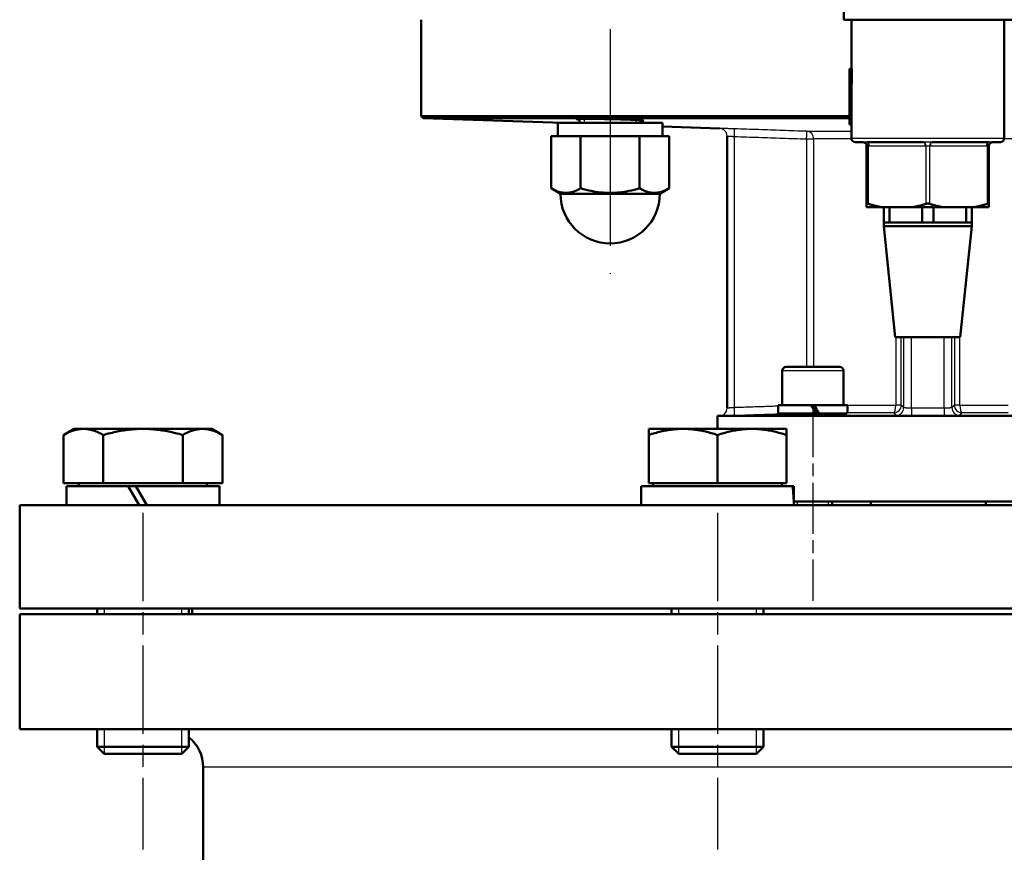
# Model space of a CAD drawing. Header units: millimetres. Extents: x 125 to 1848, y 446 to 2425.
# Tile 12 of 14: x 1355 to 1613, y 1807 to 2025. Entities that reach past the tile are written whole.
import ezdxf

# ---------------------------------------------------------------- set-up
doc = ezdxf.new("R2010")
doc.units = ezdxf.units.MM
doc.header["$LTSCALE"] = 10
doc.linetypes.add('CHAIN', pattern=[0.3543, 0.2362, -0.0295, 0.0591, -0.0295])
for name, color, linetype, lineweight in [('Gewinde(DIN)', 3, 'Continuous', 25), ('Mittellinie(DIN)', 4, 'CHAIN', 25), ('Sichtbare Kanten(DIN)', 7, 'Continuous', 50), ('Sichtbare tangentiale Kanten(DIN)', 3, 'Continuous', 25)]:
    doc.layers.add(name, color=color, linetype=linetype, lineweight=lineweight)

msp = doc.modelspace()

# ---------------------------------------------------------------- linework, layer by layer
at = {"layer": 'Gewinde(DIN)'}
for p, q in [((1503.09, 1998.82), (1503.09, 1997.75)), ((1516.68, 1997.75), (1516.68, 1998.5)), ((1558.82, 1898.75), (1558.82, 1897.75)), ((1567.03, 1897.75), (1567.03, 1898.75)), ((1377.53, 1870.75), (1377.53, 1869.25)), ((1397.9, 1869.25), (1397.9, 1870.75)), ((1527.79, 1870.75), (1527.79, 1869.25)), ((1548.16, 1869.25), (1548.16, 1870.75)), ((1377.53, 1839.25), (1377.53, 1832.78)), ((1397.9, 1832.78), (1397.9, 1839.25)), ((1527.79, 1839.25), (1527.79, 1832.78)), ((1548.16, 1832.78), (1548.16, 1839.25))]:
    msp.add_line(p, q, dxfattribs=at)
at = {"layer": 'Mittellinie(DIN)', "linetype": 'CHAIN', "ltscale": 23.990969}
msp.add_line((1509.89, 2277.25), (1509.89, 1958.25), dxfattribs=at)
at = {"layer": 'Mittellinie(DIN)', "linetype": 'CHAIN', "ltscale": 5.667058}
msp.add_line((1562.92, 1923.75), (1562.92, 1872.75), dxfattribs=at)
at = {"layer": 'Mittellinie(DIN)', "linetype": 'CHAIN', "ltscale": 9.775264}
for p, q in [((1387.71, 1895.75), (1387.71, 1807.78)), ((1537.97, 1895.75), (1537.97, 1807.78))]:
    msp.add_line(p, q, dxfattribs=at)
at = {"layer": 'Sichtbare Kanten(DIN)'}
for p, q in [((1570.97, 2024.75), (1570.97, 2040.75)), ((1460.47, 2024.75), (1460.47, 1999.53)), ((1570.97, 2024.75), (1614.97, 2024.75)), ((1572.97, 2011.92), (1572.97, 2024.75)), ((1612.97, 1993.75), (1612.97, 2024.75)), ((1572.47, 2011.92), (1573.06, 2011.92)), ((1572.47, 2008.01), (1572.47, 2011.92)), ((1573.06, 2011.92), (1573.06, 2008.01)), ((1572.47, 2001.38), (1572.47, 2008.01)), ((1572.47, 2008.01), (1573.06, 2008.01)), ((1573.01, 2008.01), (1573.01, 2001.38)), ((1572.47, 2001.38), (1573.06, 2001.38)), ((1572.47, 1997.31), (1572.47, 2001.38)), ((1572.47, 1999.53), (1460.47, 1999.53)), ((1460.96, 1999.03), (1460.47, 1999.53)), ((1460.96, 1999.03), (1572.47, 1999.03)), ((1497.54, 1997.75), (1460.96, 1999.03)), ((1501.89, 1998.81), (1501.89, 1997.75)), ((1517.89, 1998.42), (1517.89, 1997.75)), ((1523.57, 1997.75), (1496.19, 1997.75)), ((1496.19, 1997.75), (1496.19, 1994.25)), ((1538.54, 1996.32), (1523.59, 1996.84)), ((1523.59, 1996.54), (1523.59, 1994.25)), ((1572.47, 1997.31), (1572.97, 1997.31)), ((1572.97, 1993.75), (1572.97, 1997.31)), ((1494.44, 1994.25), (1494.44, 1980.66)), ((1496.82, 1994.25), (1494.44, 1994.25)), ((1499.79, 1994.25), (1496.82, 1994.25)), ((1502.17, 1994.25), (1499.79, 1994.25)), ((1502.17, 1994.25), (1502.17, 1980.66)), ((1506.92, 1994.25), (1502.17, 1994.25)), ((1512.86, 1994.25), (1506.92, 1994.25)), ((1517.61, 1994.25), (1512.86, 1994.25)), ((1519.99, 1994.25), (1517.61, 1994.25)), ((1517.61, 1994.25), (1517.61, 1980.66)), ((1522.96, 1994.25), (1519.99, 1994.25)), ((1525.33, 1994.25), (1522.96, 1994.25)), ((1525.33, 1994.25), (1525.33, 1980.66)), ((1540.47, 1923.17), (1540.47, 1994.32)), ((1575.97, 1992.75), (1573.97, 1992.75)), ((1576.97, 1991.75), (1576.97, 1976.59)), ((1591.82, 1992.75), (1577.13, 1992.75)), ((1608.82, 1992.75), (1594.13, 1992.75)), ((1608.97, 1976.59), (1608.97, 1991.75)), ((1611.97, 1992.75), (1609.97, 1992.75)), ((1496.89, 1979.25), (1494.44, 1980.66)), ((1522.89, 1979.25), (1525.33, 1980.66)), ((1522.89, 1979.25), (1496.89, 1979.25)), ((1576.97, 1975.75), (1576.97, 1976.59)), ((1576.97, 1975.75), (1580.7, 1975.75)), ((1589.25, 1975.75), (1580.7, 1975.75)), ((1581.47, 1971.75), (1581.47, 1975.75)), ((1582.98, 1975.75), (1582.98, 1971.75)), ((1589.25, 1975.75), (1596.7, 1975.75)), ((1591.47, 1971.75), (1591.47, 1975.75)), ((1594.48, 1975.75), (1594.48, 1971.75)), ((1605.25, 1975.75), (1596.7, 1975.75)), ((1602.97, 1971.75), (1602.97, 1975.75)), ((1604.47, 1975.75), (1604.47, 1971.75)), ((1605.25, 1975.75), (1608.97, 1975.75)), ((1608.97, 1976.59), (1608.97, 1975.75)), ((1581.47, 1971.75), (1582.98, 1971.75)), ((1581.47, 1970.75), (1581.47, 1971.75)), ((1604.47, 1970.75), (1581.47, 1970.75)), ((1584.47, 1941.75), (1581.47, 1970.75)), ((1582.98, 1971.75), (1587.22, 1971.75)), ((1587.22, 1971.75), (1591.47, 1971.75)), ((1591.47, 1971.75), (1594.48, 1971.75)), ((1594.48, 1971.75), (1598.72, 1971.75)), ((1598.72, 1971.75), (1602.97, 1971.75)), ((1601.47, 1941.75), (1604.47, 1970.75)), ((1602.97, 1971.75), (1604.47, 1971.75)), ((1604.47, 1970.75), (1604.47, 1971.75)), ((1601.47, 1941.75), (1584.47, 1941.75)), ((1555.92, 1933.95), (1569.92, 1933.95)), ((1554.92, 1932.95), (1554.92, 1923.95)), ((1570.92, 1932.95), (1570.92, 1923.95)), ((1553.87, 1923.95), (1562.42, 1923.95)), ((1553.87, 1921.75), (1553.87, 1923.95)), ((1562.42, 1923.95), (1563.17, 1923.95)), ((1563.17, 1923.95), (1563.31, 1923.95)), ((1563.31, 1923.95), (1571.97, 1923.95)), ((1571.97, 1921.8), (1571.97, 1923.95)), ((1538.54, 1921.18), (1537.97, 1921.16)), ((1647.97, 1921.16), (1537.97, 1921.16)), ((1537.97, 1917.75), (1537.97, 1921.16)), ((1553.87, 1921.75), (1563.7, 1921.75)), ((1557.92, 1921.75), (1557.92, 1921.42)), ((1564.57, 1921.75), (1564.07, 1921.75)), ((1564.57, 1921.75), (1571.81, 1921.75)), ((1567.92, 1921.75), (1567.92, 1921.65)), ((1369.71, 1917.75), (1366.93, 1916.14)), ((1366.93, 1903.55), (1366.93, 1916.14)), ((1372.13, 1917.75), (1369.71, 1917.75)), ((1387.71, 1917.75), (1372.13, 1917.75)), ((1377.32, 1903.55), (1377.32, 1916.14)), ((1403.3, 1917.75), (1387.71, 1917.75)), ((1398.11, 1903.55), (1398.11, 1916.14)), ((1405.71, 1917.75), (1403.3, 1917.75)), ((1405.71, 1917.75), (1408.5, 1916.14)), ((1408.5, 1903.55), (1408.5, 1916.14)), ((1528.97, 1917.75), (1519.97, 1917.75)), ((1519.97, 1916.14), (1519.97, 1917.75)), ((1519.97, 1903.55), (1519.97, 1916.14)), ((1546.97, 1917.75), (1528.97, 1917.75)), ((1537.97, 1903.55), (1537.97, 1916.14)), ((1555.97, 1917.75), (1546.97, 1917.75)), ((1555.97, 1917.75), (1555.97, 1916.14)), ((1555.97, 1903.55), (1555.97, 1916.14)), ((1377.32, 1903.55), (1366.93, 1903.55)), ((1370.91, 1903.55), (1370.91, 1902.75)), ((1398.11, 1903.55), (1377.32, 1903.55)), ((1408.5, 1903.55), (1398.11, 1903.55)), ((1404.52, 1903.55), (1404.52, 1902.75)), ((1537.97, 1903.55), (1519.97, 1903.55)), ((1521.17, 1903.55), (1521.17, 1902.75)), ((1555.97, 1903.55), (1537.97, 1903.55)), ((1554.78, 1903.55), (1554.78, 1902.75)), ((1367.71, 1902.75), (1383.83, 1902.75)), ((1367.71, 1897.75), (1367.71, 1902.75)), ((1383.83, 1902.75), (1386.71, 1897.75)), ((1383.83, 1902.75), (1385.83, 1902.75)), ((1388.71, 1897.75), (1385.83, 1902.75)), ((1385.83, 1902.75), (1407.71, 1902.75)), ((1407.71, 1897.75), (1407.71, 1902.75)), ((1517.97, 1902.75), (1557.59, 1902.75)), ((1517.97, 1897.75), (1517.97, 1902.75)), ((1557.59, 1902.75), (1557.89, 1902.75)), ((1557.89, 1902.75), (1557.97, 1902.75)), ((1557.97, 1899.48), (1557.97, 1902.75)), ((1627.97, 1898.75), (1557.97, 1898.75)), ((1567.92, 1898.75), (1567.92, 1897.75)), ((1578.1, 1898.75), (1578.1, 1897.75)), ((1608.1, 1898.75), (1608.1, 1897.75)), ((1355.47, 1897.75), (1830.47, 1897.75)), ((1355.47, 1897.75), (1355.47, 1870.75)), ((1355.47, 1870.75), (1830.47, 1870.75)), ((1375.71, 1870.75), (1375.71, 1869.25)), ((1399.71, 1870.75), (1399.71, 1869.25)), ((1400.57, 1870.75), (1400.57, 1869.25)), ((1525.97, 1870.75), (1525.97, 1869.25)), ((1549.97, 1870.75), (1549.97, 1869.25)), ((1355.47, 1869.25), (1830.47, 1869.25)), ((1355.47, 1869.25), (1355.47, 1839.25)), ((1830.47, 1839.25), (1355.47, 1839.25)), ((1375.71, 1839.25), (1375.71, 1834.59)), ((1399.71, 1839.25), (1399.71, 1834.59)), ((1525.97, 1839.25), (1525.97, 1834.59)), ((1549.97, 1839.25), (1549.97, 1834.59)), ((1375.71, 1834.59), (1399.71, 1834.59)), ((1377.56, 1832.75), (1375.71, 1834.59)), ((1397.87, 1832.75), (1399.71, 1834.59)), ((1525.97, 1834.59), (1549.97, 1834.59)), ((1527.82, 1832.75), (1525.97, 1834.59)), ((1548.13, 1832.75), (1549.97, 1834.59)), ((1397.87, 1832.75), (1377.56, 1832.75)), ((1548.13, 1832.75), (1527.82, 1832.75)), ((1403.47, 1829.25), (1403.47, 1711.77))]:
    msp.add_line(p, q, dxfattribs=at)
at = {"layer": 'Sichtbare Kanten(DIN)', "flags": 128}
for points in [[(1501.89, 1998.64), (1501.41, 1998.68), (1501.17, 1998.72), (1501.17, 1998.76), (1501.4, 1998.78), (1501.87, 1998.8), (1502.56, 1998.82), (1503.44, 1998.82), (1504.48, 1998.82), (1505.69, 1998.81), (1507.03, 1998.8), (1508.45, 1998.77), (1509.88, 1998.74), (1511.28, 1998.7), (1512.69, 1998.66), (1514.04, 1998.62), (1515.27, 1998.57), (1516.32, 1998.52), (1517.19, 1998.47), (1517.89, 1998.42), (1518.37, 1998.37), (1518.61, 1998.33), (1518.61, 1998.29), (1518.37, 1998.26), (1517.89, 1998.24)], [(1494.44, 1980.66), (1494.81, 1980.46), (1495.16, 1980.28), (1495.5, 1980.11), (1495.84, 1979.97), (1496.16, 1979.85), (1496.48, 1979.75), (1496.79, 1979.66), (1497.1, 1979.59), (1497.41, 1979.53), (1497.71, 1979.5), (1498.01, 1979.47), (1498.31, 1979.46), (1498.6, 1979.47), (1498.9, 1979.5), (1499.21, 1979.53), (1499.51, 1979.59), (1499.82, 1979.66), (1500.13, 1979.75), (1500.45, 1979.85), (1500.77, 1979.97), (1501.11, 1980.11), (1501.45, 1980.28), (1501.8, 1980.46), (1502.17, 1980.66)], [(1502.17, 1980.66), (1502.9, 1980.46), (1503.6, 1980.28), (1504.29, 1980.11), (1504.95, 1979.97), (1505.6, 1979.85), (1506.24, 1979.75), (1506.86, 1979.66), (1507.48, 1979.59), (1508.09, 1979.53), (1508.69, 1979.5), (1509.29, 1979.47), (1509.89, 1979.46), (1510.49, 1979.47), (1511.09, 1979.5), (1511.69, 1979.53), (1512.3, 1979.59), (1512.91, 1979.66), (1513.54, 1979.75), (1514.17, 1979.85), (1514.82, 1979.97), (1515.49, 1980.11), (1516.18, 1980.28), (1516.88, 1980.46), (1517.61, 1980.66)], [(1517.61, 1980.66), (1517.98, 1980.46), (1518.33, 1980.28), (1518.67, 1980.11), (1519, 1979.97), (1519.33, 1979.85), (1519.65, 1979.75), (1519.96, 1979.66), (1520.27, 1979.59), (1520.57, 1979.53), (1520.87, 1979.5), (1521.17, 1979.47), (1521.47, 1979.46), (1521.77, 1979.47), (1522.07, 1979.5), (1522.37, 1979.53), (1522.68, 1979.59), (1522.98, 1979.66), (1523.3, 1979.75), (1523.62, 1979.85), (1523.94, 1979.97), (1524.27, 1980.11), (1524.62, 1980.28), (1524.97, 1980.46), (1525.33, 1980.66)], [(1576.97, 1976.59), (1576.97, 1976.6), (1576.98, 1976.61), (1576.98, 1976.62), (1576.99, 1976.63), (1577, 1976.63), (1577.01, 1976.64), (1577.02, 1976.65), (1577.04, 1976.65), (1577.05, 1976.65), (1577.07, 1976.66), (1577.09, 1976.66), (1577.11, 1976.66), (1577.13, 1976.66), (1577.15, 1976.66), (1577.18, 1976.65), (1577.21, 1976.65), (1577.24, 1976.65), (1577.27, 1976.64), (1577.3, 1976.63), (1577.33, 1976.63), (1577.37, 1976.62), (1577.4, 1976.61), (1577.44, 1976.6), (1577.47, 1976.59)], [(1577.47, 1976.59), (1577.61, 1976.54), (1577.75, 1976.5), (1577.89, 1976.46), (1578.03, 1976.41), (1578.17, 1976.37), (1578.31, 1976.33), (1578.44, 1976.29), (1578.58, 1976.26), (1578.72, 1976.22), (1578.85, 1976.18), (1578.99, 1976.14), (1579.12, 1976.11), (1579.25, 1976.08), (1579.39, 1976.04), (1579.52, 1976.01), (1579.65, 1975.98), (1579.79, 1975.95), (1579.92, 1975.91), (1580.05, 1975.89), (1580.18, 1975.86), (1580.31, 1975.83), (1580.44, 1975.8), (1580.57, 1975.77), (1580.7, 1975.75)], [(1589.25, 1975.75), (1589.38, 1975.77), (1589.51, 1975.8), (1589.64, 1975.83), (1589.77, 1975.86), (1589.9, 1975.89), (1590.03, 1975.91), (1590.16, 1975.95), (1590.29, 1975.98), (1590.43, 1976.01), (1590.56, 1976.04), (1590.69, 1976.08), (1590.83, 1976.11), (1590.96, 1976.14), (1591.1, 1976.18), (1591.23, 1976.22), (1591.37, 1976.26), (1591.5, 1976.29), (1591.64, 1976.33), (1591.78, 1976.37), (1591.92, 1976.41), (1592.05, 1976.46), (1592.19, 1976.5), (1592.33, 1976.54), (1592.47, 1976.59)], [(1592.47, 1976.59), (1592.51, 1976.6), (1592.55, 1976.61), (1592.59, 1976.62), (1592.63, 1976.63), (1592.67, 1976.63), (1592.72, 1976.64), (1592.76, 1976.65), (1592.8, 1976.65), (1592.84, 1976.65), (1592.89, 1976.66), (1592.93, 1976.66), (1592.97, 1976.66), (1593.02, 1976.66), (1593.06, 1976.66), (1593.1, 1976.65), (1593.15, 1976.65), (1593.19, 1976.65), (1593.23, 1976.64), (1593.27, 1976.63), (1593.32, 1976.63), (1593.36, 1976.62), (1593.4, 1976.61), (1593.44, 1976.6), (1593.47, 1976.59)], [(1593.47, 1976.59), (1593.61, 1976.54), (1593.75, 1976.5), (1593.89, 1976.46), (1594.03, 1976.41), (1594.17, 1976.37), (1594.31, 1976.33), (1594.44, 1976.29), (1594.58, 1976.26), (1594.72, 1976.22), (1594.85, 1976.18), (1594.99, 1976.14), (1595.12, 1976.11), (1595.25, 1976.08), (1595.39, 1976.04), (1595.52, 1976.01), (1595.65, 1975.98), (1595.79, 1975.95), (1595.92, 1975.91), (1596.05, 1975.89), (1596.18, 1975.86), (1596.31, 1975.83), (1596.44, 1975.8), (1596.57, 1975.77), (1596.7, 1975.75)], [(1605.25, 1975.75), (1605.38, 1975.77), (1605.51, 1975.8), (1605.64, 1975.83), (1605.77, 1975.86), (1605.9, 1975.89), (1606.03, 1975.91), (1606.16, 1975.95), (1606.29, 1975.98), (1606.43, 1976.01), (1606.56, 1976.04), (1606.69, 1976.08), (1606.83, 1976.11), (1606.96, 1976.14), (1607.1, 1976.18), (1607.23, 1976.22), (1607.37, 1976.26), (1607.5, 1976.29), (1607.64, 1976.33), (1607.78, 1976.37), (1607.92, 1976.41), (1608.05, 1976.46), (1608.19, 1976.5), (1608.33, 1976.54), (1608.47, 1976.59)], [(1608.47, 1976.59), (1608.51, 1976.6), (1608.55, 1976.61), (1608.58, 1976.62), (1608.62, 1976.63), (1608.65, 1976.63), (1608.68, 1976.64), (1608.71, 1976.65), (1608.74, 1976.65), (1608.77, 1976.65), (1608.79, 1976.66), (1608.82, 1976.66), (1608.84, 1976.66), (1608.86, 1976.66), (1608.88, 1976.66), (1608.9, 1976.65), (1608.91, 1976.65), (1608.93, 1976.65), (1608.94, 1976.64), (1608.95, 1976.63), (1608.96, 1976.63), (1608.97, 1976.62), (1608.97, 1976.61), (1608.97, 1976.6), (1608.97, 1976.59)], [(1567.28, 1921.61), (1566.85, 1921.59), (1566.36, 1921.56), (1565.8, 1921.54), (1565.21, 1921.52), (1564.57, 1921.5), (1563.93, 1921.48), (1563.28, 1921.46), (1562.62, 1921.45), (1561.96, 1921.44), (1561.3, 1921.42), (1560.67, 1921.42), (1560.07, 1921.41), (1559.52, 1921.41), (1559.03, 1921.4), (1558.6, 1921.41), (1558.22, 1921.41), (1557.9, 1921.42), (1557.66, 1921.42), (1557.51, 1921.44), (1557.43, 1921.45), (1557.43, 1921.46), (1557.52, 1921.48), (1557.68, 1921.5), (1557.92, 1921.52)], [(1568.35, 1921.75), (1568.37, 1921.74), (1568.4, 1921.74), (1568.41, 1921.73), (1568.42, 1921.73), (1568.42, 1921.73), (1568.42, 1921.72), (1568.41, 1921.71), (1568.39, 1921.71), (1568.37, 1921.7), (1568.34, 1921.7), (1568.3, 1921.69), (1568.26, 1921.69), (1568.21, 1921.68), (1568.15, 1921.67), (1568.09, 1921.67), (1568.02, 1921.66), (1567.95, 1921.65), (1567.87, 1921.65), (1567.78, 1921.64), (1567.69, 1921.63), (1567.59, 1921.63), (1567.49, 1921.62), (1567.39, 1921.62), (1567.28, 1921.61)], [(1372.13, 1917.75), (1371.92, 1917.75), (1371.71, 1917.74), (1371.5, 1917.72), (1371.3, 1917.7), (1371.09, 1917.68), (1370.88, 1917.65), (1370.67, 1917.61), (1370.46, 1917.57), (1370.26, 1917.53), (1370.05, 1917.47), (1369.84, 1917.42), (1369.62, 1917.35), (1369.41, 1917.29), (1369.2, 1917.21), (1368.98, 1917.13), (1368.76, 1917.05), (1368.54, 1916.95), (1368.32, 1916.86), (1368.09, 1916.75), (1367.87, 1916.64), (1367.64, 1916.53), (1367.41, 1916.41), (1367.17, 1916.28), (1366.93, 1916.14)], [(1377.32, 1916.14), (1377.08, 1916.28), (1376.85, 1916.41), (1376.61, 1916.53), (1376.39, 1916.64), (1376.16, 1916.75), (1375.93, 1916.86), (1375.71, 1916.95), (1375.49, 1917.05), (1375.27, 1917.13), (1375.06, 1917.21), (1374.84, 1917.29), (1374.63, 1917.35), (1374.42, 1917.42), (1374.21, 1917.47), (1374, 1917.53), (1373.79, 1917.57), (1373.58, 1917.61), (1373.37, 1917.65), (1373.16, 1917.68), (1372.96, 1917.7), (1372.75, 1917.72), (1372.54, 1917.74), (1372.33, 1917.75), (1372.13, 1917.75)], [(1387.71, 1917.75), (1387.3, 1917.75), (1386.88, 1917.74), (1386.47, 1917.72), (1386.05, 1917.7), (1385.64, 1917.68), (1385.22, 1917.65), (1384.81, 1917.61), (1384.39, 1917.57), (1383.97, 1917.53), (1383.55, 1917.47), (1383.13, 1917.42), (1382.71, 1917.35), (1382.28, 1917.29), (1381.85, 1917.21), (1381.42, 1917.13), (1380.98, 1917.05), (1380.54, 1916.95), (1380.1, 1916.86), (1379.65, 1916.75), (1379.2, 1916.64), (1378.74, 1916.53), (1378.27, 1916.41), (1377.8, 1916.28), (1377.32, 1916.14)], [(1398.11, 1916.14), (1397.63, 1916.28), (1397.16, 1916.41), (1396.69, 1916.53), (1396.23, 1916.64), (1395.78, 1916.75), (1395.33, 1916.86), (1394.89, 1916.95), (1394.45, 1917.05), (1394.01, 1917.13), (1393.58, 1917.21), (1393.15, 1917.29), (1392.72, 1917.35), (1392.3, 1917.42), (1391.88, 1917.47), (1391.46, 1917.53), (1391.04, 1917.57), (1390.62, 1917.61), (1390.21, 1917.65), (1389.79, 1917.68), (1389.38, 1917.7), (1388.96, 1917.72), (1388.55, 1917.74), (1388.13, 1917.75), (1387.71, 1917.75)], [(1403.3, 1917.75), (1403.09, 1917.75), (1402.89, 1917.74), (1402.68, 1917.72), (1402.47, 1917.7), (1402.27, 1917.68), (1402.06, 1917.65), (1401.85, 1917.61), (1401.64, 1917.57), (1401.43, 1917.53), (1401.22, 1917.47), (1401.01, 1917.42), (1400.8, 1917.35), (1400.59, 1917.29), (1400.37, 1917.21), (1400.16, 1917.13), (1399.94, 1917.05), (1399.72, 1916.95), (1399.5, 1916.86), (1399.27, 1916.75), (1399.04, 1916.64), (1398.81, 1916.53), (1398.58, 1916.41), (1398.35, 1916.28), (1398.11, 1916.14)], [(1408.5, 1916.14), (1408.26, 1916.28), (1408.02, 1916.41), (1407.79, 1916.53), (1407.56, 1916.64), (1407.34, 1916.75), (1407.11, 1916.86), (1406.89, 1916.95), (1406.67, 1917.05), (1406.45, 1917.13), (1406.23, 1917.21), (1406.02, 1917.29), (1405.81, 1917.35), (1405.59, 1917.42), (1405.38, 1917.47), (1405.17, 1917.53), (1404.97, 1917.57), (1404.76, 1917.61), (1404.55, 1917.65), (1404.34, 1917.68), (1404.13, 1917.7), (1403.93, 1917.72), (1403.72, 1917.74), (1403.51, 1917.75), (1403.3, 1917.75)], [(1528.97, 1917.75), (1528.61, 1917.75), (1528.25, 1917.74), (1527.89, 1917.72), (1527.54, 1917.7), (1527.18, 1917.68), (1526.82, 1917.65), (1526.46, 1917.61), (1526.1, 1917.57), (1525.73, 1917.53), (1525.37, 1917.47), (1525.01, 1917.42), (1524.64, 1917.35), (1524.27, 1917.29), (1523.9, 1917.21), (1523.52, 1917.13), (1523.15, 1917.05), (1522.77, 1916.95), (1522.38, 1916.86), (1521.99, 1916.75), (1521.6, 1916.64), (1521.2, 1916.53), (1520.8, 1916.41), (1520.39, 1916.28), (1519.97, 1916.14)], [(1537.97, 1916.14), (1537.56, 1916.28), (1537.15, 1916.41), (1536.75, 1916.53), (1536.35, 1916.64), (1535.96, 1916.75), (1535.57, 1916.86), (1535.18, 1916.95), (1534.8, 1917.05), (1534.43, 1917.13), (1534.05, 1917.21), (1533.68, 1917.29), (1533.31, 1917.35), (1532.94, 1917.42), (1532.58, 1917.47), (1532.22, 1917.53), (1531.85, 1917.57), (1531.49, 1917.61), (1531.13, 1917.65), (1530.77, 1917.68), (1530.41, 1917.7), (1530.06, 1917.72), (1529.7, 1917.74), (1529.34, 1917.75), (1528.97, 1917.75)], [(1546.97, 1917.75), (1546.61, 1917.75), (1546.25, 1917.74), (1545.89, 1917.72), (1545.54, 1917.7), (1545.18, 1917.68), (1544.82, 1917.65), (1544.46, 1917.61), (1544.1, 1917.57), (1543.73, 1917.53), (1543.37, 1917.47), (1543.01, 1917.42), (1542.64, 1917.35), (1542.27, 1917.29), (1541.9, 1917.21), (1541.52, 1917.13), (1541.15, 1917.05), (1540.77, 1916.95), (1540.38, 1916.86), (1539.99, 1916.75), (1539.6, 1916.64), (1539.2, 1916.53), (1538.8, 1916.41), (1538.39, 1916.28), (1537.97, 1916.14)], [(1555.97, 1916.14), (1555.56, 1916.28), (1555.15, 1916.41), (1554.75, 1916.53), (1554.35, 1916.64), (1553.96, 1916.75), (1553.57, 1916.86), (1553.18, 1916.95), (1552.8, 1917.05), (1552.43, 1917.13), (1552.05, 1917.21), (1551.68, 1917.29), (1551.31, 1917.35), (1550.94, 1917.42), (1550.58, 1917.47), (1550.22, 1917.53), (1549.85, 1917.57), (1549.49, 1917.61), (1549.13, 1917.65), (1548.77, 1917.68), (1548.41, 1917.7), (1548.06, 1917.72), (1547.7, 1917.74), (1547.34, 1917.75), (1546.97, 1917.75)]]:
    msp.add_lwpolyline(points, dxfattribs=at)
at = {"layer": 'Sichtbare Kanten(DIN)'}
for centre, radius, start, end in [((1538.47, 1994.32), 2, 0, 0.1686), ((1573.97, 1993.75), 1, 180, 270), ((1611.97, 1993.75), 1, 270, 0), ((1575.97, 1991.75), 1, 0.0889, 90), ((1609.97, 1991.75), 1, 90, 179.9111), ((1509.89, 1979.25), 13, 180, 0), ((1555.92, 1932.95), 1, 90, 180), ((1569.92, 1932.95), 1, 0, 90), ((1538.47, 1923.18), 2, 359.8314, 0), ((1393.47, 1829.25), 10, 0, 51.3856)]:
    msp.add_arc(centre, radius, start, end, dxfattribs=at)
for centre, major_axis, ratio, start_param, end_param in [((1592.97, 1997.31), (0, -44.67), 0.447695, 4.621164, 4.712389), ((1509.89, 1996.54), (0, 23.73), 0.57735, 4.712389, 4.763506), ((1562.92, 1920.99), (9, -15.67), 0.05826, 1.585963, 1.727437), ((1562.92, 1922.51), (5.32, -9.26), 0.05826, 1.454989, 1.693127), ((1562.92, 1922.51), (9, -15.67), 0.05826, 1.488687, 1.629186), ((1537.97, 1896.02), (0, -34.64), 0.57735, 1.620817, 1.766378), ((1537.97, 1899.48), (0, -34.64), 0.57735, 1.520775, 1.665274)]:
    msp.add_ellipse(centre, major_axis=major_axis, ratio=ratio, start_param=start_param, end_param=end_param, dxfattribs=at)
at = {"layer": 'Sichtbare tangentiale Kanten(DIN)'}
for p, q in [((1538.54, 1996.32), (1538.54, 1996.32)), ((1542.4, 1923.29), (1542.4, 1994.21)), ((1561.28, 1995.57), (1572.97, 1995.57)), ((1561.28, 1993.57), (1563.14, 1993.57)), ((1561.28, 1993.57), (1561.28, 1933.95)), ((1572.99, 1993.57), (1563.14, 1993.57)), ((1563.14, 1933.95), (1563.14, 1993.57)), ((1572.97, 1993.75), (1612.97, 1993.75)), ((1622.81, 1993.57), (1612.96, 1993.57)), ((1577.47, 1976.59), (1577.47, 1991.75)), ((1577.63, 1991.75), (1592.32, 1991.75)), ((1592.47, 1991.75), (1592.47, 1976.59)), ((1593.47, 1976.59), (1593.47, 1991.75)), ((1593.63, 1991.75), (1608.32, 1991.75)), ((1608.47, 1991.75), (1608.47, 1976.59)), ((1584.57, 1941.75), (1584.57, 1923.93)), ((1586.03, 1923.93), (1586.03, 1941.75)), ((1586.69, 1923.29), (1586.69, 1941.75)), ((1588.68, 1923.17), (1588.68, 1941.75)), ((1597.26, 1923.17), (1597.26, 1941.75)), ((1599.26, 1923.29), (1599.26, 1941.75)), ((1599.92, 1941.75), (1599.92, 1923.93)), ((1601.38, 1923.93), (1601.38, 1941.75)), ((1570.92, 1932.95), (1554.92, 1932.95)), ((1562.87, 1923.85), (1562.48, 1923.85)), ((1571.97, 1923.93), (1584.57, 1923.93)), ((1586.03, 1923.93), (1584.57, 1923.93)), ((1601.38, 1923.93), (1599.92, 1923.93)), ((1601.38, 1923.93), (1613.98, 1923.93)), ((1538.54, 1921.18), (1538.54, 1921.17)), ((1584.05, 1921.93), (1571.97, 1921.93)), ((1588.68, 1923.17), (1588.69, 1921.17)), ((1597.26, 1923.17), (1597.26, 1921.17)), ((1613.98, 1921.93), (1601.9, 1921.93)), ((1782.47, 1829.25), (1403.47, 1829.25))]:
    msp.add_line(p, q, dxfattribs=at)
at = {"layer": 'Sichtbare tangentiale Kanten(DIN)', "flags": 128}
for points in [[(1542.4, 1996.21), (1542.15, 1996.21), (1541.9, 1996.22), (1541.64, 1996.23), (1541.4, 1996.24), (1541.15, 1996.25), (1540.92, 1996.25), (1540.69, 1996.26), (1540.46, 1996.27), (1540.25, 1996.28), (1540.04, 1996.28), (1539.85, 1996.29), (1539.67, 1996.29), (1539.49, 1996.3), (1539.34, 1996.3), (1539.19, 1996.31), (1539.06, 1996.31), (1538.94, 1996.31), (1538.83, 1996.32), (1538.75, 1996.32), (1538.67, 1996.32), (1538.62, 1996.32), (1538.58, 1996.32), (1538.55, 1996.32), (1538.54, 1996.32)], [(1561.28, 1995.57), (1560.49, 1995.59), (1559.7, 1995.62), (1558.92, 1995.64), (1558.13, 1995.67), (1557.35, 1995.7), (1556.56, 1995.72), (1555.77, 1995.75), (1554.99, 1995.78), (1554.2, 1995.8), (1553.41, 1995.83), (1552.63, 1995.86), (1551.84, 1995.88), (1551.05, 1995.91), (1550.27, 1995.94), (1549.48, 1995.96), (1548.69, 1995.99), (1547.91, 1996.02), (1547.12, 1996.04), (1546.34, 1996.07), (1545.55, 1996.1), (1544.76, 1996.12), (1543.98, 1996.15), (1543.19, 1996.18), (1542.4, 1996.21)], [(1540.47, 1994.32), (1540.48, 1994.32), (1540.49, 1994.32), (1540.51, 1994.32), (1540.54, 1994.32), (1540.58, 1994.32), (1540.62, 1994.32), (1540.67, 1994.32), (1540.73, 1994.31), (1540.8, 1994.31), (1540.87, 1994.3), (1540.95, 1994.3), (1541.04, 1994.29), (1541.13, 1994.29), (1541.22, 1994.28), (1541.33, 1994.28), (1541.43, 1994.27), (1541.55, 1994.26), (1541.66, 1994.26), (1541.78, 1994.25), (1541.9, 1994.24), (1542.02, 1994.23), (1542.15, 1994.22), (1542.28, 1994.22), (1542.4, 1994.21)], [(1542.4, 1994.21), (1543.19, 1994.18), (1543.98, 1994.15), (1544.76, 1994.13), (1545.55, 1994.1), (1546.34, 1994.07), (1547.12, 1994.04), (1547.91, 1994.02), (1548.7, 1993.99), (1549.48, 1993.96), (1550.27, 1993.94), (1551.06, 1993.91), (1551.84, 1993.88), (1552.63, 1993.86), (1553.41, 1993.83), (1554.2, 1993.8), (1554.99, 1993.78), (1555.77, 1993.75), (1556.56, 1993.72), (1557.35, 1993.7), (1558.13, 1993.67), (1558.92, 1993.65), (1559.71, 1993.62), (1560.49, 1993.59), (1561.28, 1993.57)], [(1576.01, 1992.75), (1576.01, 1992.75), (1576.01, 1992.75), (1576, 1992.75), (1576, 1992.75), (1576, 1992.75), (1576, 1992.75), (1576, 1992.75), (1576, 1992.75), (1576, 1992.75), (1575.99, 1992.75), (1575.99, 1992.75), (1575.99, 1992.75), (1575.99, 1992.75), (1575.99, 1992.75), (1575.99, 1992.75), (1575.99, 1992.75), (1575.98, 1992.75), (1575.98, 1992.75), (1575.98, 1992.75), (1575.98, 1992.75), (1575.98, 1992.75), (1575.98, 1992.75), (1575.98, 1992.75), (1575.97, 1992.75)], [(1577.01, 1992.75), (1576.95, 1992.75), (1576.89, 1992.75), (1576.83, 1992.75), (1576.78, 1992.75), (1576.72, 1992.76), (1576.67, 1992.76), (1576.62, 1992.76), (1576.57, 1992.76), (1576.52, 1992.76), (1576.47, 1992.76), (1576.42, 1992.76), (1576.38, 1992.76), (1576.34, 1992.76), (1576.3, 1992.76), (1576.26, 1992.76), (1576.22, 1992.76), (1576.19, 1992.76), (1576.16, 1992.76), (1576.13, 1992.76), (1576.1, 1992.75), (1576.07, 1992.75), (1576.05, 1992.75), (1576.03, 1992.75), (1576.01, 1992.75)], [(1576.97, 1991.75), (1576.97, 1991.75), (1576.98, 1991.75), (1576.98, 1991.76), (1576.99, 1991.76), (1577, 1991.76), (1577.01, 1991.76), (1577.02, 1991.77), (1577.03, 1991.77), (1577.05, 1991.77), (1577.07, 1991.77), (1577.09, 1991.77), (1577.11, 1991.77), (1577.13, 1991.77), (1577.15, 1991.77), (1577.18, 1991.77), (1577.21, 1991.77), (1577.24, 1991.77), (1577.27, 1991.77), (1577.3, 1991.76), (1577.33, 1991.76), (1577.37, 1991.76), (1577.4, 1991.75), (1577.44, 1991.75), (1577.47, 1991.75)], [(1577.13, 1992.75), (1577.12, 1992.75), (1577.12, 1992.75), (1577.11, 1992.75), (1577.11, 1992.75), (1577.1, 1992.75), (1577.1, 1992.75), (1577.09, 1992.75), (1577.09, 1992.75), (1577.08, 1992.75), (1577.08, 1992.75), (1577.07, 1992.75), (1577.07, 1992.75), (1577.06, 1992.75), (1577.06, 1992.75), (1577.05, 1992.75), (1577.05, 1992.75), (1577.04, 1992.75), (1577.04, 1992.75), (1577.03, 1992.75), (1577.03, 1992.75), (1577.02, 1992.75), (1577.02, 1992.75), (1577.01, 1992.75), (1577.01, 1992.75)], [(1577.47, 1991.75), (1577.48, 1991.75), (1577.49, 1991.75), (1577.49, 1991.75), (1577.5, 1991.75), (1577.51, 1991.75), (1577.51, 1991.75), (1577.52, 1991.75), (1577.52, 1991.75), (1577.53, 1991.75), (1577.54, 1991.75), (1577.54, 1991.75), (1577.55, 1991.75), (1577.56, 1991.75), (1577.56, 1991.75), (1577.57, 1991.75), (1577.58, 1991.75), (1577.58, 1991.75), (1577.59, 1991.75), (1577.59, 1991.75), (1577.6, 1991.75), (1577.61, 1991.75), (1577.61, 1991.75), (1577.62, 1991.75), (1577.63, 1991.75)], [(1591.98, 1992.75), (1591.97, 1992.75), (1591.96, 1992.75), (1591.96, 1992.75), (1591.95, 1992.75), (1591.94, 1992.75), (1591.94, 1992.75), (1591.93, 1992.75), (1591.92, 1992.75), (1591.92, 1992.75), (1591.91, 1992.75), (1591.91, 1992.75), (1591.9, 1992.75), (1591.89, 1992.75), (1591.89, 1992.75), (1591.88, 1992.75), (1591.87, 1992.75), (1591.87, 1992.75), (1591.86, 1992.75), (1591.85, 1992.75), (1591.85, 1992.75), (1591.84, 1992.75), (1591.84, 1992.75), (1591.83, 1992.75), (1591.82, 1992.75)], [(1593.97, 1992.75), (1593.89, 1992.75), (1593.82, 1992.75), (1593.74, 1992.75), (1593.65, 1992.75), (1593.57, 1992.76), (1593.49, 1992.76), (1593.4, 1992.76), (1593.32, 1992.76), (1593.23, 1992.76), (1593.15, 1992.76), (1593.06, 1992.76), (1592.97, 1992.76), (1592.89, 1992.76), (1592.8, 1992.76), (1592.71, 1992.76), (1592.63, 1992.76), (1592.54, 1992.76), (1592.46, 1992.76), (1592.38, 1992.76), (1592.29, 1992.75), (1592.21, 1992.75), (1592.13, 1992.75), (1592.05, 1992.75), (1591.98, 1992.75)], [(1592.32, 1991.75), (1592.33, 1991.75), (1592.34, 1991.75), (1592.34, 1991.75), (1592.35, 1991.75), (1592.35, 1991.75), (1592.36, 1991.75), (1592.37, 1991.75), (1592.37, 1991.75), (1592.38, 1991.75), (1592.39, 1991.75), (1592.39, 1991.75), (1592.4, 1991.75), (1592.4, 1991.75), (1592.41, 1991.75), (1592.42, 1991.75), (1592.42, 1991.75), (1592.43, 1991.75), (1592.44, 1991.75), (1592.44, 1991.75), (1592.45, 1991.75), (1592.46, 1991.75), (1592.46, 1991.75), (1592.47, 1991.75), (1592.47, 1991.75)], [(1592.47, 1991.75), (1592.51, 1991.75), (1592.55, 1991.75), (1592.59, 1991.76), (1592.63, 1991.76), (1592.67, 1991.76), (1592.71, 1991.76), (1592.76, 1991.77), (1592.8, 1991.77), (1592.84, 1991.77), (1592.89, 1991.77), (1592.93, 1991.77), (1592.97, 1991.77), (1593.02, 1991.77), (1593.06, 1991.77), (1593.1, 1991.77), (1593.15, 1991.77), (1593.19, 1991.77), (1593.23, 1991.77), (1593.27, 1991.76), (1593.32, 1991.76), (1593.36, 1991.76), (1593.4, 1991.75), (1593.44, 1991.75), (1593.47, 1991.75)], [(1593.47, 1991.75), (1593.48, 1991.75), (1593.49, 1991.75), (1593.49, 1991.75), (1593.5, 1991.75), (1593.51, 1991.75), (1593.51, 1991.75), (1593.52, 1991.75), (1593.52, 1991.75), (1593.53, 1991.75), (1593.54, 1991.75), (1593.54, 1991.75), (1593.55, 1991.75), (1593.56, 1991.75), (1593.56, 1991.75), (1593.57, 1991.75), (1593.58, 1991.75), (1593.58, 1991.75), (1593.59, 1991.75), (1593.59, 1991.75), (1593.6, 1991.75), (1593.61, 1991.75), (1593.61, 1991.75), (1593.62, 1991.75), (1593.63, 1991.75)], [(1594.13, 1992.75), (1594.12, 1992.75), (1594.11, 1992.75), (1594.11, 1992.75), (1594.1, 1992.75), (1594.09, 1992.75), (1594.09, 1992.75), (1594.08, 1992.75), (1594.07, 1992.75), (1594.07, 1992.75), (1594.06, 1992.75), (1594.06, 1992.75), (1594.05, 1992.75), (1594.04, 1992.75), (1594.04, 1992.75), (1594.03, 1992.75), (1594.02, 1992.75), (1594.02, 1992.75), (1594.01, 1992.75), (1594, 1992.75), (1594, 1992.75), (1593.99, 1992.75), (1593.98, 1992.75), (1593.98, 1992.75), (1593.97, 1992.75)], [(1608.32, 1991.75), (1608.33, 1991.75), (1608.34, 1991.75), (1608.34, 1991.75), (1608.35, 1991.75), (1608.35, 1991.75), (1608.36, 1991.75), (1608.37, 1991.75), (1608.37, 1991.75), (1608.38, 1991.75), (1608.39, 1991.75), (1608.39, 1991.75), (1608.4, 1991.75), (1608.4, 1991.75), (1608.41, 1991.75), (1608.42, 1991.75), (1608.42, 1991.75), (1608.43, 1991.75), (1608.44, 1991.75), (1608.44, 1991.75), (1608.45, 1991.75), (1608.46, 1991.75), (1608.46, 1991.75), (1608.47, 1991.75), (1608.47, 1991.75)], [(1608.47, 1991.75), (1608.51, 1991.75), (1608.55, 1991.75), (1608.58, 1991.76), (1608.62, 1991.76), (1608.65, 1991.76), (1608.68, 1991.76), (1608.71, 1991.77), (1608.74, 1991.77), (1608.77, 1991.77), (1608.79, 1991.77), (1608.82, 1991.77), (1608.84, 1991.77), (1608.86, 1991.77), (1608.88, 1991.77), (1608.9, 1991.77), (1608.91, 1991.77), (1608.93, 1991.77), (1608.94, 1991.77), (1608.95, 1991.76), (1608.96, 1991.76), (1608.97, 1991.76), (1608.97, 1991.75), (1608.97, 1991.75), (1608.97, 1991.75)], [(1608.94, 1992.75), (1608.94, 1992.75), (1608.93, 1992.75), (1608.93, 1992.75), (1608.92, 1992.75), (1608.92, 1992.75), (1608.91, 1992.75), (1608.91, 1992.75), (1608.9, 1992.75), (1608.9, 1992.75), (1608.89, 1992.75), (1608.89, 1992.75), (1608.88, 1992.75), (1608.88, 1992.75), (1608.87, 1992.75), (1608.87, 1992.75), (1608.86, 1992.75), (1608.86, 1992.75), (1608.85, 1992.75), (1608.85, 1992.75), (1608.84, 1992.75), (1608.84, 1992.75), (1608.83, 1992.75), (1608.83, 1992.75), (1608.82, 1992.75)], [(1609.94, 1992.75), (1609.92, 1992.75), (1609.9, 1992.75), (1609.88, 1992.75), (1609.85, 1992.75), (1609.82, 1992.76), (1609.79, 1992.76), (1609.76, 1992.76), (1609.73, 1992.76), (1609.69, 1992.76), (1609.65, 1992.76), (1609.61, 1992.76), (1609.57, 1992.76), (1609.52, 1992.76), (1609.48, 1992.76), (1609.43, 1992.76), (1609.38, 1992.76), (1609.33, 1992.76), (1609.28, 1992.76), (1609.22, 1992.76), (1609.17, 1992.75), (1609.11, 1992.75), (1609.06, 1992.75), (1609, 1992.75), (1608.94, 1992.75)], [(1609.97, 1992.75), (1609.97, 1992.75), (1609.97, 1992.75), (1609.97, 1992.75), (1609.97, 1992.75), (1609.97, 1992.75), (1609.97, 1992.75), (1609.96, 1992.75), (1609.96, 1992.75), (1609.96, 1992.75), (1609.96, 1992.75), (1609.96, 1992.75), (1609.96, 1992.75), (1609.96, 1992.75), (1609.95, 1992.75), (1609.95, 1992.75), (1609.95, 1992.75), (1609.95, 1992.75), (1609.95, 1992.75), (1609.95, 1992.75), (1609.94, 1992.75), (1609.94, 1992.75), (1609.94, 1992.75), (1609.94, 1992.75), (1609.94, 1992.75)], [(1553.87, 1923.68), (1553.39, 1923.66), (1552.92, 1923.65), (1552.44, 1923.63), (1551.96, 1923.62), (1551.48, 1923.6), (1551.01, 1923.58), (1550.53, 1923.57), (1550.05, 1923.55), (1549.57, 1923.53), (1549.09, 1923.52), (1548.62, 1923.5), (1548.14, 1923.49), (1547.66, 1923.47), (1547.18, 1923.45), (1546.7, 1923.44), (1546.23, 1923.42), (1545.75, 1923.4), (1545.27, 1923.39), (1544.79, 1923.37), (1544.32, 1923.36), (1543.84, 1923.34), (1543.36, 1923.32), (1542.88, 1923.31), (1542.4, 1923.29)], [(1586.69, 1923.29), (1586.66, 1923.32), (1586.63, 1923.34), (1586.6, 1923.37), (1586.58, 1923.4), (1586.55, 1923.42), (1586.52, 1923.45), (1586.49, 1923.48), (1586.47, 1923.51), (1586.44, 1923.53), (1586.41, 1923.56), (1586.38, 1923.59), (1586.36, 1923.61), (1586.33, 1923.64), (1586.3, 1923.67), (1586.27, 1923.69), (1586.25, 1923.72), (1586.22, 1923.75), (1586.19, 1923.77), (1586.16, 1923.8), (1586.14, 1923.82), (1586.11, 1923.85), (1586.08, 1923.88), (1586.05, 1923.9), (1586.03, 1923.93)], [(1599.92, 1923.93), (1599.89, 1923.9), (1599.87, 1923.88), (1599.84, 1923.85), (1599.81, 1923.82), (1599.78, 1923.8), (1599.76, 1923.77), (1599.73, 1923.75), (1599.7, 1923.72), (1599.67, 1923.69), (1599.65, 1923.67), (1599.62, 1923.64), (1599.59, 1923.61), (1599.56, 1923.59), (1599.54, 1923.56), (1599.51, 1923.53), (1599.48, 1923.51), (1599.45, 1923.48), (1599.43, 1923.45), (1599.4, 1923.42), (1599.37, 1923.4), (1599.35, 1923.37), (1599.32, 1923.34), (1599.29, 1923.32), (1599.26, 1923.29)], [(1538.54, 1921.17), (1538.55, 1921.17), (1538.58, 1921.17), (1538.62, 1921.17), (1538.67, 1921.18), (1538.75, 1921.18), (1538.83, 1921.18), (1538.94, 1921.18), (1539.06, 1921.19), (1539.19, 1921.19), (1539.34, 1921.19), (1539.49, 1921.2), (1539.67, 1921.2), (1539.85, 1921.21), (1540.04, 1921.21), (1540.25, 1921.22), (1540.46, 1921.23), (1540.69, 1921.23), (1540.92, 1921.24), (1541.16, 1921.25), (1541.4, 1921.26), (1541.65, 1921.27), (1541.9, 1921.27), (1542.15, 1921.28), (1542.4, 1921.29)], [(1542.4, 1923.29), (1542.28, 1923.28), (1542.15, 1923.27), (1542.03, 1923.26), (1541.9, 1923.26), (1541.78, 1923.25), (1541.66, 1923.24), (1541.55, 1923.23), (1541.43, 1923.23), (1541.33, 1923.22), (1541.22, 1923.21), (1541.13, 1923.21), (1541.04, 1923.2), (1540.95, 1923.2), (1540.87, 1923.19), (1540.8, 1923.19), (1540.73, 1923.18), (1540.67, 1923.18), (1540.62, 1923.18), (1540.58, 1923.18), (1540.54, 1923.17), (1540.51, 1923.17), (1540.49, 1923.17), (1540.48, 1923.17), (1540.47, 1923.17)], [(1542.4, 1921.29), (1542.96, 1921.31), (1543.52, 1921.33), (1544.08, 1921.35), (1544.64, 1921.37), (1545.2, 1921.39), (1545.76, 1921.41), (1546.32, 1921.43), (1546.88, 1921.44), (1547.44, 1921.46), (1548, 1921.48), (1548.56, 1921.5), (1549.12, 1921.52), (1549.68, 1921.54), (1550.24, 1921.56), (1550.79, 1921.58), (1551.35, 1921.6), (1551.91, 1921.62), (1552.47, 1921.63), (1553.03, 1921.65), (1553.59, 1921.67), (1554.15, 1921.69), (1554.71, 1921.71), (1555.27, 1921.73), (1555.83, 1921.75)], [(1584.05, 1921.93), (1584.07, 1921.9), (1584.1, 1921.88), (1584.13, 1921.85), (1584.15, 1921.83), (1584.18, 1921.8), (1584.21, 1921.77), (1584.24, 1921.75), (1584.26, 1921.72), (1584.29, 1921.69), (1584.32, 1921.67), (1584.34, 1921.64), (1584.37, 1921.61), (1584.4, 1921.59), (1584.43, 1921.56), (1584.45, 1921.53), (1584.48, 1921.51), (1584.51, 1921.48), (1584.53, 1921.45), (1584.56, 1921.43), (1584.59, 1921.4), (1584.62, 1921.37), (1584.64, 1921.35), (1584.67, 1921.32), (1584.7, 1921.29)], [(1584.7, 1921.29), (1584.71, 1921.28), (1584.75, 1921.27), (1584.8, 1921.27), (1584.86, 1921.26), (1584.94, 1921.25), (1585.04, 1921.24), (1585.15, 1921.23), (1585.28, 1921.23), (1585.42, 1921.22), (1585.57, 1921.21), (1585.74, 1921.21), (1585.91, 1921.2), (1586.1, 1921.2), (1586.3, 1921.19), (1586.51, 1921.19), (1586.73, 1921.19), (1586.96, 1921.18), (1587.19, 1921.18), (1587.43, 1921.18), (1587.68, 1921.18), (1587.93, 1921.17), (1588.18, 1921.17), (1588.43, 1921.17), (1588.69, 1921.17)], [(1588.68, 1923.17), (1588.56, 1923.17), (1588.43, 1923.17), (1588.3, 1923.17), (1588.18, 1923.17), (1588.05, 1923.18), (1587.93, 1923.18), (1587.82, 1923.18), (1587.7, 1923.18), (1587.59, 1923.19), (1587.49, 1923.19), (1587.39, 1923.2), (1587.29, 1923.2), (1587.21, 1923.21), (1587.12, 1923.21), (1587.05, 1923.22), (1586.98, 1923.23), (1586.91, 1923.23), (1586.86, 1923.24), (1586.81, 1923.25), (1586.77, 1923.26), (1586.74, 1923.26), (1586.71, 1923.27), (1586.69, 1923.28), (1586.69, 1923.29)], [(1597.26, 1923.17), (1596.91, 1923.17), (1596.55, 1923.17), (1596.19, 1923.18), (1595.83, 1923.18), (1595.48, 1923.18), (1595.12, 1923.18), (1594.76, 1923.18), (1594.4, 1923.18), (1594.05, 1923.18), (1593.69, 1923.18), (1593.33, 1923.18), (1592.97, 1923.18), (1592.62, 1923.18), (1592.26, 1923.18), (1591.9, 1923.18), (1591.54, 1923.18), (1591.19, 1923.18), (1590.83, 1923.18), (1590.47, 1923.18), (1590.11, 1923.18), (1589.76, 1923.18), (1589.4, 1923.17), (1589.04, 1923.17), (1588.68, 1923.17)], [(1588.69, 1921.17), (1589.05, 1921.18), (1589.4, 1921.18), (1589.76, 1921.18), (1590.12, 1921.18), (1590.47, 1921.18), (1590.83, 1921.18), (1591.19, 1921.18), (1591.55, 1921.18), (1591.9, 1921.18), (1592.26, 1921.18), (1592.62, 1921.18), (1592.97, 1921.18), (1593.33, 1921.18), (1593.69, 1921.18), (1594.05, 1921.18), (1594.4, 1921.18), (1594.76, 1921.18), (1595.12, 1921.18), (1595.47, 1921.18), (1595.83, 1921.18), (1596.19, 1921.18), (1596.54, 1921.18), (1596.9, 1921.18), (1597.26, 1921.17)], [(1599.26, 1923.29), (1599.25, 1923.28), (1599.24, 1923.27), (1599.21, 1923.26), (1599.18, 1923.26), (1599.14, 1923.25), (1599.09, 1923.24), (1599.04, 1923.23), (1598.97, 1923.23), (1598.9, 1923.22), (1598.83, 1923.21), (1598.74, 1923.21), (1598.65, 1923.2), (1598.56, 1923.2), (1598.46, 1923.19), (1598.35, 1923.19), (1598.24, 1923.18), (1598.13, 1923.18), (1598.01, 1923.18), (1597.89, 1923.18), (1597.77, 1923.17), (1597.64, 1923.17), (1597.52, 1923.17), (1597.39, 1923.17), (1597.26, 1923.17)], [(1597.26, 1921.17), (1597.51, 1921.17), (1597.77, 1921.17), (1598.02, 1921.17), (1598.27, 1921.18), (1598.51, 1921.18), (1598.75, 1921.18), (1598.99, 1921.18), (1599.21, 1921.19), (1599.43, 1921.19), (1599.64, 1921.19), (1599.84, 1921.2), (1600.03, 1921.2), (1600.21, 1921.21), (1600.38, 1921.21), (1600.53, 1921.22), (1600.67, 1921.23), (1600.8, 1921.23), (1600.91, 1921.24), (1601, 1921.25), (1601.08, 1921.26), (1601.15, 1921.27), (1601.2, 1921.27), (1601.23, 1921.28), (1601.25, 1921.29)], [(1601.25, 1921.29), (1601.28, 1921.32), (1601.3, 1921.35), (1601.33, 1921.37), (1601.36, 1921.4), (1601.39, 1921.43), (1601.41, 1921.45), (1601.44, 1921.48), (1601.47, 1921.51), (1601.5, 1921.53), (1601.52, 1921.56), (1601.55, 1921.59), (1601.58, 1921.61), (1601.6, 1921.64), (1601.63, 1921.67), (1601.66, 1921.69), (1601.69, 1921.72), (1601.71, 1921.75), (1601.74, 1921.77), (1601.77, 1921.8), (1601.79, 1921.83), (1601.82, 1921.85), (1601.85, 1921.88), (1601.87, 1921.9), (1601.9, 1921.93)]]:
    msp.add_lwpolyline(points, dxfattribs=at)
at = {"layer": 'Sichtbare tangentiale Kanten(DIN)'}
for centre, major_axis, ratio, start_param, end_param in [((1538.47, 1994.32), (2, -0.07), 0.999996, 0.034799, 1.570796), ((1542.33, 1994.21), (0.07, 2), 0.034879, 4.713584, 6.277545), ((1561.21, 1993.57), (0.07, 2), 0.03488, 4.71355, 6.273718), ((1561.21, 1993.57), (0, 2), 0.962549, 4.712389, 6.248279), ((1575.97, 1991.75), (1, 0), 0.99984, 0, 1.535689), ((1576.97, 1991.75), (0.021, 1), 0.49992, 4.722718, 6.258408), ((1577.13, 1991.75), (0, 1), 0.5, 4.712389, 6.283185), ((1591.82, 1991.75), (0, 1), 0.5, 4.712389, 6.283185), ((1591.97, 1991.75), (-0.021, 1), 0.49992, 4.702059, 6.237749), ((1593.97, 1991.75), (0.021, 1), 0.49992, 0.045437, 1.581126), ((1594.13, 1991.75), (0, 1), 0.5, 0, 1.570796), ((1608.82, 1991.75), (0, 1), 0.5, 0, 1.570796), ((1608.97, 1991.75), (-0.021, 1), 0.49992, 0.024778, 1.560467), ((1609.97, 1991.75), (-1, 0), 0.99984, 4.747496, 6.283185), ((1584.03, 1923.93), (0, -2), 0.271108, 0.034907, 1.570796), ((1584.03, 1923.93), (-1.38, -1.45), 0.998838, 0.771428, 2.331596), ((1601.92, 1923.93), (-1.38, 1.45), 0.998838, 0.809997, 2.370165), ((1601.92, 1923.93), (0, -2), 0.271108, 4.712389, 6.248279), ((1538.47, 1923.17), (2, 0.07), 0.999996, 4.712389, 6.248386), ((1542.33, 1923.29), (0.07, -2), 0.034879, 0.00564, 1.569601), ((1584.69, 1923.29), (-1.4, -1.43), 0.998805, 0.782163, 2.346124), ((1601.26, 1923.29), (1.4, -1.43), 0.998805, 3.937061, 5.501022)]:
    msp.add_ellipse(centre, major_axis=major_axis, ratio=ratio, start_param=start_param, end_param=end_param, dxfattribs=at)

doc.saveas('drawing.dxf')
